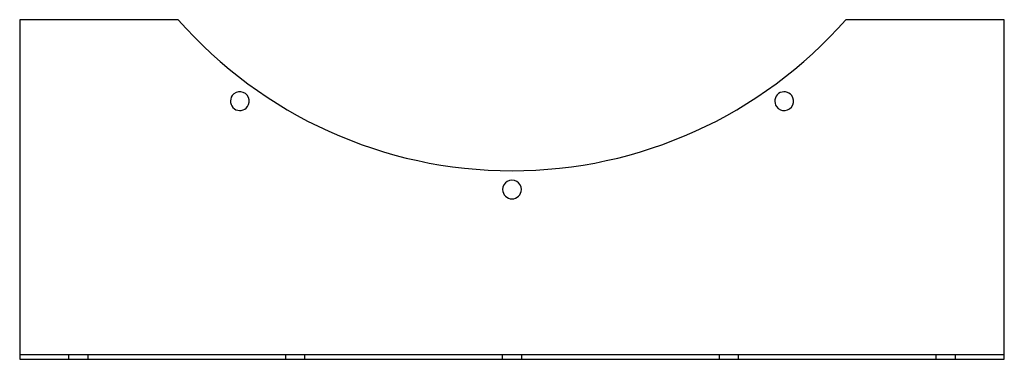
# Model space of a CAD drawing. Header units: millimetres. Extents: x -420 to 420, y -145 to 145.
import ezdxf

# ---------------------------------------------------------------- set-up
doc = ezdxf.new("R2010")
doc.units = ezdxf.units.MM
doc.layers.add('HIDDEN', color=7, linetype='Continuous')
doc.layers.add('THICK', color=7, linetype='Continuous')

msp = doc.modelspace()

# ---------------------------------------------------------------- linework, layer by layer
at = {"layer": 'HIDDEN'}
for p, q in [((-420, 145), (-420, 145)), ((-284.85, 145), (-284.85, 145)), ((284.85, 145), (284.85, 145)), ((420, 145), (420, 145)), ((-420, -141), (420, -141)), ((-420, -141), (-420, -141)), ((-378, -145), (-378, -141)), ((-362, -141), (-362, -145)), ((-193, -145), (-193, -141)), ((-177, -141), (-177, -145)), ((-8, -145), (-8, -141)), ((8, -141), (8, -145)), ((177, -145), (177, -141)), ((193, -141), (193, -145)), ((362, -145), (362, -141)), ((378, -141), (378, -145)), ((420, -141), (420, -141)), ((-420, -145), (-420, -145)), ((420, -145), (420, -145))]:
    msp.add_line(p, q, dxfattribs=at)
at = {"layer": 'THICK'}
for p, q in [((-284.85, 145), (-420, 145)), ((-420, 145), (-420, -145)), ((420, 145), (284.85, 145)), ((420, -145), (420, 145)), ((-420, -145), (420, -145))]:
    msp.add_line(p, q, dxfattribs=at)
for centre, radius, start, end in [((0, 395), 379, 221.27173, 318.7283), ((-232.18, 75.44), 8, 143.99999, 323.99997), ((-232.18, 75.44), 8, 323.99997, 143.99999), ((232.18, 75.44), 8, 36.00003, 216.00001), ((232.18, 75.44), 8, 216.00001, 36.00003), ((0, 0), 8, 0, 180.00002), ((0, 0), 8, 180.00002, 0)]:
    msp.add_arc(centre, radius, start, end, dxfattribs=at)

doc.saveas('drawing.dxf')
